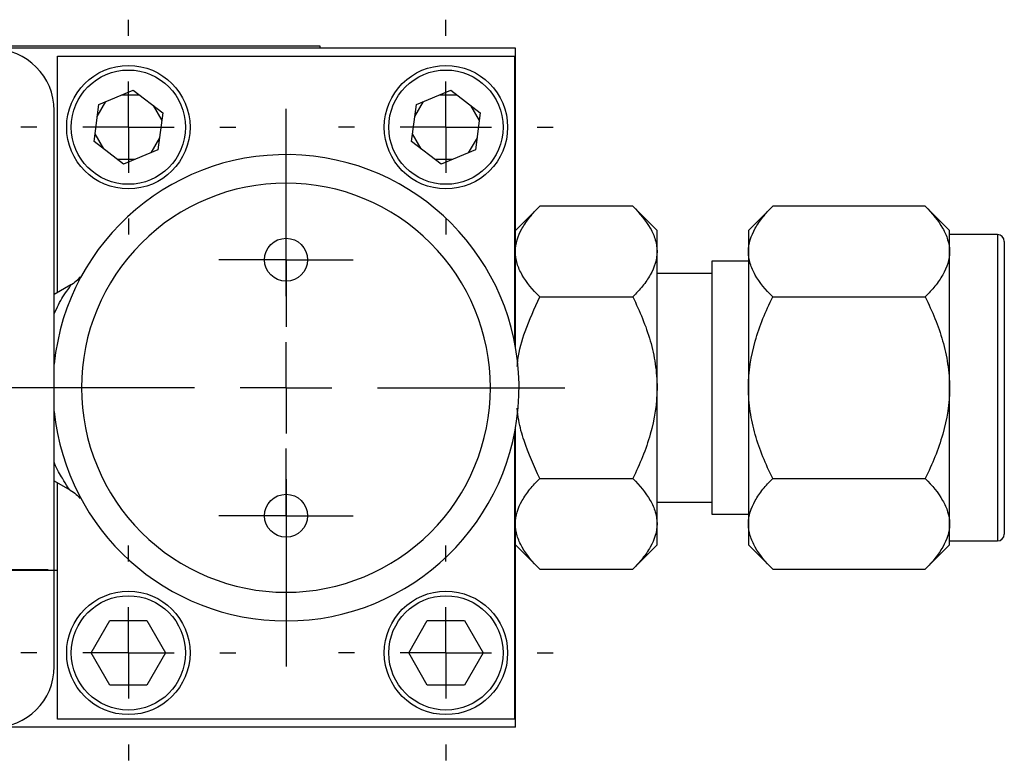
# Model space of a CAD drawing. Header units: inches. Extents: x 1.31 to 9.88, y 1.79 to 7.75.
# Tile 7 of 11: x 4.06 to 5.13, y 6.94 to 7.75. Entities that reach past the tile are written whole.
import ezdxf

# ---------------------------------------------------------------- set-up
doc = ezdxf.new("R2010")
doc.units = ezdxf.units.IN
doc.header["$MEASUREMENT"] = 0
doc.layers.add('1', color=7, linetype='Continuous')

# ---------------------------------------------------------------- blocks, each defined once
blk = doc.blocks.new('SW_CENTERMARKSYMBOL_6')
at = {"layer": '1', "color": 0}
for p, q in [((0, 0.1), (0, 0.1175)), ((0, 0), (0, 0.05)), ((-0.1, 0), (-0.1175, 0)), ((0, 0), (-0.05, 0)), ((0, 0), (0, -0.05)), ((0, 0), (0.05, 0)), ((0.1, 0), (0.1175, 0)), ((0, -0.1), (0, -0.1175))]:
    blk.add_line(p, q, dxfattribs=at)
blk = doc.blocks.new('SW_CENTERMARKSYMBOL_7')
at = {"layer": '1', "color": 0}
for p, q in [((0, 0.1), (0, 0.1175)), ((0, 0), (0, 0.05)), ((-0.1, 0), (-0.1175, 0)), ((0, 0), (-0.05, 0)), ((0, 0), (0, -0.05)), ((0, 0), (0.05, 0)), ((0.1, 0), (0.1175, 0)), ((0, -0.1), (0, -0.1175))]:
    blk.add_line(p, q, dxfattribs=at)
blk = doc.blocks.new('SW_CENTERMARKSYMBOL_8')
at = {"layer": '1', "color": 0}
for p, q in [((0, 0.05), (0, 0.0995)), ((0, 0), (0, 0.05)), ((-0.05, 0), (-0.0995, 0)), ((0, 0), (-0.05, 0)), ((0, 0), (0, -0.05)), ((0, 0), (0.05, 0)), ((0.05, 0), (0.0995, 0)), ((0, -0.05), (0, -0.0995))]:
    blk.add_line(p, q, dxfattribs=at)
blk = doc.blocks.new('SW_CENTERMARKSYMBOL_9')
at = {"layer": '1', "color": 0}
for p, q in [((0, 0.1), (0, 0.1175)), ((0, 0), (0, 0.05)), ((-0.1, 0), (-0.1175, 0)), ((0, 0), (-0.05, 0)), ((0, 0), (0, -0.05)), ((0, 0), (0.05, 0)), ((0.1, 0), (0.1175, 0)), ((0, -0.1), (0, -0.1175))]:
    blk.add_line(p, q, dxfattribs=at)
blk = doc.blocks.new('SW_CENTERMARKSYMBOL_10')
at = {"layer": '1', "color": 0}
for p, q in [((0, 0.1), (0, 0.305)), ((0, 0), (0, 0.05)), ((-0.1, 0), (-0.305, 0)), ((0, 0), (-0.05, 0)), ((0, 0), (0, -0.05)), ((0, 0), (0.05, 0)), ((0.1, 0), (0.305, 0)), ((0, -0.1), (0, -0.305))]:
    blk.add_line(p, q, dxfattribs=at)
blk = doc.blocks.new('SW_CENTERMARKSYMBOL_11')
at = {"layer": '1', "color": 0}
for p, q in [((0, 0.1), (0, 0.1175)), ((0, 0), (0, 0.05)), ((-0.1, 0), (-0.1175, 0)), ((0, 0), (-0.05, 0)), ((0, 0), (0, -0.05)), ((0, 0), (0.05, 0)), ((0.1, 0), (0.1175, 0)), ((0, -0.1), (0, -0.1175))]:
    blk.add_line(p, q, dxfattribs=at)
blk = doc.blocks.new('SW_CENTERMARKSYMBOL_18')
at = {"layer": '1', "color": 0}
for p, q in [((0, 0.05), (0, 0.0735)), ((0, 0), (0, 0.05)), ((-0.05, 0), (-0.0735, 0)), ((0, 0), (-0.05, 0)), ((0, 0), (0, -0.05)), ((0, 0), (0.05, 0)), ((0.05, 0), (0.0735, 0)), ((0, -0.05), (0, -0.0735))]:
    blk.add_line(p, q, dxfattribs=at)
blk = doc.blocks.new('SW_CENTERMARKSYMBOL_19')
at = {"layer": '1', "color": 0}
for p, q in [((0, 0.05), (0, 0.0735)), ((0, 0), (0, 0.05)), ((-0.05, 0), (-0.0735, 0)), ((0, 0), (-0.05, 0)), ((0, 0), (0, -0.05)), ((0, 0), (0.05, 0)), ((0.05, 0), (0.0735, 0)), ((0, -0.05), (0, -0.0735))]:
    blk.add_line(p, q, dxfattribs=at)
blk = doc.blocks.new('SW_CENTERMARKSYMBOL_22')
at = {"layer": '1', "color": 0}
for p, q in [((0, 0.05), (0, 0.0894)), ((0, 0), (0, 0.05)), ((-0.05, 0), (-0.0894, 0)), ((0, 0), (-0.05, 0)), ((0, 0), (0, -0.05)), ((0, 0), (0.05, 0)), ((0.05, 0), (0.0894, 0)), ((0, -0.05), (0, -0.0894))]:
    blk.add_line(p, q, dxfattribs=at)

msp = doc.modelspace()

# ---------------------------------------------------------------- linework, layer by layer
at = {"color": 7, "linetype": 'Continuous', "lineweight": 25}
for p, q in [((4.5999, 7.7156), (3.8918, 7.7156)), ((3.8939, 7.7181), (4.3859, 7.7181)), ((4.0379, 7.7183), (4.0816, 7.7183)), ((4.0816, 7.7181), (4.0816, 7.7183)), ((4.0816, 7.7183), (4.1252, 7.7183)), ((4.1252, 7.7183), (4.1252, 7.7181)), ((4.3859, 7.7181), (4.3859, 7.7156)), ((4.5999, 7.3893), (4.5999, 7.7156)), ((4.0989, 7.4483), (4.0989, 7.7068)), ((4.0989, 7.7068), (4.5989, 7.7068)), ((4.5989, 7.7068), (4.5989, 7.3946)), ((4.1441, 7.6541), (4.1817, 7.6697)), ((4.1694, 7.6646), (4.1883, 7.6646)), ((4.1817, 7.6697), (4.214, 7.6449)), ((4.4916, 7.6541), (4.5292, 7.6697)), ((4.5169, 7.6646), (4.5358, 7.6646)), ((4.5292, 7.6697), (4.5615, 7.6449)), ((4.1388, 7.6138), (4.1441, 7.6541)), ((4.1424, 7.6409), (4.1518, 7.6573)), ((4.2034, 7.6531), (4.2129, 7.6366)), ((4.4863, 7.6138), (4.4916, 7.6541)), ((4.4899, 7.6409), (4.4993, 7.6573)), ((4.5509, 7.6531), (4.5604, 7.6366)), ((4.0952, 7.0394), (4.0952, 7.6477)), ((4.214, 7.6449), (4.2087, 7.6046)), ((4.5615, 7.6449), (4.5562, 7.6046)), ((4.1494, 7.6056), (4.1399, 7.6221)), ((4.2104, 7.6178), (4.2009, 7.6014)), ((4.4969, 7.6056), (4.4874, 7.6221)), ((4.5579, 7.6178), (4.5484, 7.6014)), ((4.1711, 7.589), (4.1388, 7.6138)), ((4.5186, 7.589), (4.4863, 7.6138)), ((4.2087, 7.6046), (4.1711, 7.589)), ((4.5562, 7.6046), (4.5186, 7.589)), ((4.1834, 7.5941), (4.1644, 7.5941)), ((4.5309, 7.5941), (4.5119, 7.5941)), ((4.6265, 7.5428), (4.5999, 7.5162)), ((4.7283, 7.5428), (4.6265, 7.5428)), ((4.7549, 7.5162), (4.7283, 7.5428)), ((4.8815, 7.5428), (4.8549, 7.5162)), ((5.0483, 7.5428), (4.8815, 7.5428)), ((5.0749, 7.5162), (5.0483, 7.5428)), ((4.7549, 7.4932), (4.7549, 7.5162)), ((4.8549, 7.5162), (4.8549, 7.4932)), ((5.0749, 7.4932), (5.0749, 7.5162)), ((5.1274, 7.5118), (5.0749, 7.5118)), ((4.7549, 7.3443), (4.7549, 7.4932)), ((4.8549, 7.4932), (4.8549, 7.3443)), ((5.0749, 7.3443), (5.0749, 7.4932)), ((4.8549, 7.4828), (4.8149, 7.4828)), ((4.8149, 7.4828), (4.8149, 7.2059)), ((4.8149, 7.4693), (4.7549, 7.4693)), ((4.1134, 7.4567), (4.0952, 7.4462)), ((4.6265, 7.4436), (4.7283, 7.4436)), ((4.8815, 7.4436), (5.0483, 7.4436)), ((4.7549, 7.1955), (4.7549, 7.3443)), ((4.8549, 7.3443), (4.8549, 7.1955)), ((5.0749, 7.1955), (5.0749, 7.3443)), ((4.5989, 7.2941), (4.5989, 6.9818)), ((4.5999, 6.9731), (4.5999, 7.2994)), ((4.0952, 7.2425), (4.1123, 7.2327)), ((4.0989, 6.9818), (4.0989, 7.2404)), ((4.6265, 7.2451), (4.7283, 7.2451)), ((4.8815, 7.2451), (5.0483, 7.2451)), ((4.7549, 7.2193), (4.8149, 7.2193)), ((4.8149, 7.2059), (4.8549, 7.2059)), ((4.7549, 7.1725), (4.7549, 7.1955)), ((4.8549, 7.1955), (4.8549, 7.1725)), ((5.0749, 7.1725), (5.0749, 7.1955)), ((5.0749, 7.1768), (5.1274, 7.1768)), ((4.5999, 7.1725), (4.6265, 7.1459)), ((4.7283, 7.1459), (4.7549, 7.1725)), ((4.8549, 7.1725), (4.8815, 7.1459)), ((5.0483, 7.1459), (5.0749, 7.1725)), ((4.6265, 7.1459), (4.7283, 7.1459)), ((4.8815, 7.1459), (5.0483, 7.1459)), ((4.1357, 7.0543), (4.156, 7.0896)), ((4.156, 7.0896), (4.1967, 7.0896)), ((4.1967, 7.0896), (4.2171, 7.0543)), ((4.4832, 7.0543), (4.5035, 7.0896)), ((4.5035, 7.0896), (4.5442, 7.0896)), ((4.5442, 7.0896), (4.5646, 7.0543)), ((4.156, 7.0191), (4.1357, 7.0543)), ((4.2171, 7.0543), (4.1967, 7.0191)), ((4.5035, 7.0191), (4.4832, 7.0543)), ((4.5646, 7.0543), (4.5442, 7.0191)), ((4.1967, 7.0191), (4.156, 7.0191)), ((4.5442, 7.0191), (4.5035, 7.0191)), ((4.5989, 6.9818), (4.0989, 6.9818)), ((4.5999, 6.9731), (4.0374, 6.9731))]:
    msp.add_line(p, q, dxfattribs=at)
at = {"color": 8, "linetype": 'Continuous', "lineweight": 25}
msp.add_line((5.1274, 7.5118), (5.1274, 7.1768), dxfattribs=at)
at = {"color": 7, "linetype": 'Continuous', "lineweight": 25}
for centre, radius in [((4.1764, 7.6293), 0.0675), ((4.5239, 7.6293), 0.0675), ((4.1764, 7.6293), 0.0625), ((4.5239, 7.6293), 0.0625), ((4.3489, 7.4843), 0.0235), ((4.3489, 7.2043), 0.0235), ((4.1764, 7.0543), 0.0675), ((4.5239, 7.0543), 0.0675), ((4.1764, 7.0543), 0.0625), ((4.5239, 7.0543), 0.0625)]:
    msp.add_circle(centre, radius, dxfattribs=at)
for centre, radius, start, end in [((4.0283, 7.6477), 0.0669, 0, 90), ((4.3489, 7.3443), 0.255, 270, 174.1788), ((5.1274, 7.5043), 0.0075, 0, 90), ((4.3489, 7.3443), 0.255, 185.8212, 270), ((5.1274, 7.1843), 0.0075, 270, 0), ((4.0283, 7.0394), 0.0669, 270, 0)]:
    msp.add_arc(centre, radius, start, end, dxfattribs=at)
for points, knots in [([(4.3489, 7.1206), (4.2895, 7.1206), (4.2326, 7.1442), (4.1487, 7.2281), (4.1251, 7.285), (4.1251, 7.4037), (4.1487, 7.4606), (4.2326, 7.5445), (4.2895, 7.5681), (4.4082, 7.5681), (4.4651, 7.5445), (4.5491, 7.4606), (4.5726, 7.4037), (4.5726, 7.285), (4.5491, 7.2281), (4.4651, 7.1442), (4.4082, 7.1206), (4.3489, 7.1206)], [0, 0, 0, 0, 0.125, 0.125, 0.25, 0.25, 0.375, 0.375, 0.5, 0.5, 0.625, 0.625, 0.75, 0.75, 0.875, 0.875, 1, 1, 1, 1]), ([(4.5999, 7.4932), (4.5999, 7.5019), (4.6026, 7.5104), (4.6097, 7.5228), (4.6125, 7.527), (4.619, 7.535), (4.6226, 7.5389), (4.6265, 7.5428)], [0, 0, 0, 0, 0.5, 0.5, 0.75, 0.75, 1, 1, 1, 1]), ([(4.7283, 7.5428), (4.7361, 7.535), (4.7427, 7.5271), (4.7498, 7.5147), (4.7516, 7.5105), (4.7542, 7.502), (4.7549, 7.4976), (4.7549, 7.4932)], [0, 0, 0, 0, 0.5, 0.5, 0.75, 0.75, 1, 1, 1, 1]), ([(4.8549, 7.4932), (4.8549, 7.5019), (4.8576, 7.5104), (4.8647, 7.5228), (4.8675, 7.527), (4.874, 7.535), (4.8776, 7.5389), (4.8815, 7.5428)], [0, 0, 0, 0, 0.5, 0.5, 0.75, 0.75, 1, 1, 1, 1]), ([(5.0483, 7.5428), (5.0561, 7.535), (5.0627, 7.5271), (5.0698, 7.5147), (5.0716, 7.5105), (5.0742, 7.502), (5.0749, 7.4976), (5.0749, 7.4932)], [0, 0, 0, 0, 0.5, 0.5, 0.75, 0.75, 1, 1, 1, 1]), ([(5.1349, 7.5043), (5.1349, 7.5043), (5.1349, 7.5043), (5.1349, 7.504), (5.1349, 7.5034), (5.1349, 7.5027), (5.1349, 7.5012), (5.1349, 7.4984), (5.1349, 7.4933), (5.1349, 7.4867), (5.1349, 7.4757), (5.1349, 7.4583), (5.1349, 7.4327), (5.1349, 7.404), (5.1349, 7.3742), (5.1349, 7.3443), (5.1349, 7.3145), (5.1349, 7.2847), (5.1349, 7.256), (5.1349, 7.2304), (5.1349, 7.213), (5.1349, 7.202), (5.1349, 7.1954), (5.1349, 7.1903), (5.1349, 7.1872), (5.1349, 7.1854), (5.1349, 7.1845), (5.1349, 7.1844), (5.1349, 7.1843)], [0, 0, 0, 0, 0.011674, 0.023327, 0.034973, 0.046629, 0.058309, 0.089195, 0.120102, 0.152275, 0.184469, 0.250118, 0.315768, 0.380053, 0.441772, 0.500003, 0.558234, 0.619953, 0.684238, 0.749887, 0.815537, 0.84771, 0.879904, 0.91079, 0.941696, 0.961134, 0.980544, 1, 1, 1, 1]), ([(4.6265, 7.4436), (4.6187, 7.4514), (4.6121, 7.4593), (4.605, 7.4717), (4.6031, 7.4759), (4.6006, 7.4844), (4.5999, 7.4888), (4.5999, 7.4932)], [0, 0, 0, 0, 0.5, 0.5, 0.75, 0.75, 1, 1, 1, 1]), ([(4.7549, 7.4932), (4.7549, 7.4845), (4.7522, 7.476), (4.7451, 7.4636), (4.7423, 7.4594), (4.7358, 7.4514), (4.7322, 7.4475), (4.7283, 7.4436)], [0, 0, 0, 0, 0.5, 0.5, 0.75, 0.75, 1, 1, 1, 1]), ([(4.8815, 7.4436), (4.8737, 7.4514), (4.8671, 7.4593), (4.86, 7.4717), (4.8581, 7.4759), (4.8556, 7.4844), (4.8549, 7.4888), (4.8549, 7.4932)], [0, 0, 0, 0, 0.5, 0.5, 0.75, 0.75, 1, 1, 1, 1]), ([(5.0749, 7.4932), (5.0749, 7.4845), (5.0722, 7.476), (5.0651, 7.4636), (5.0623, 7.4594), (5.0558, 7.4514), (5.0522, 7.4475), (5.0483, 7.4436)], [0, 0, 0, 0, 0.5, 0.5, 0.75, 0.75, 1, 1, 1, 1]), ([(4.0952, 7.4252), (4.0984, 7.4319), (4.1035, 7.4426), (4.1105, 7.4517), (4.1133, 7.4562), (4.1134, 7.4565), (4.1135, 7.4566)], [0, 0, 0, 0, 0.386285, 0.616374, 0.822196, 1, 1, 1, 1]), ([(4.1237, 7.4656), (4.1223, 7.464), (4.1193, 7.4603), (4.1151, 7.4577), (4.1128, 7.4563)], [0, 0, 0, 0, 0.438302, 1, 1, 1, 1]), ([(4.602, 7.3677), (4.6022, 7.3702), (4.6031, 7.3833), (4.6109, 7.4091), (4.6209, 7.4312), (4.6265, 7.4436)], [0, 0, 0, 0, 0.092724, 0.489765, 1, 1, 1, 1]), ([(4.7283, 7.4436), (4.7361, 7.428), (4.7427, 7.4121), (4.7498, 7.3874), (4.7516, 7.379), (4.7542, 7.3619), (4.7549, 7.3531), (4.7549, 7.3443)], [0, 0, 0, 0, 0.5, 0.5, 0.75, 0.75, 1, 1, 1, 1]), ([(4.8549, 7.3443), (4.8549, 7.3618), (4.8576, 7.3787), (4.8647, 7.4036), (4.8675, 7.4119), (4.874, 7.4279), (4.8776, 7.4358), (4.8815, 7.4436)], [0, 0, 0, 0, 0.5, 0.5, 0.75, 0.75, 1, 1, 1, 1]), ([(5.0483, 7.4436), (5.0561, 7.428), (5.0627, 7.4121), (5.0698, 7.3874), (5.0716, 7.379), (5.0742, 7.3619), (5.0749, 7.3531), (5.0749, 7.3443)], [0, 0, 0, 0, 0.5, 0.5, 0.75, 0.75, 1, 1, 1, 1]), ([(4.7549, 7.3443), (4.7549, 7.3269), (4.7522, 7.31), (4.7451, 7.2851), (4.7423, 7.2768), (4.7358, 7.2608), (4.7322, 7.2529), (4.7283, 7.2451)], [0, 0, 0, 0, 0.5, 0.5, 0.75, 0.75, 1, 1, 1, 1]), ([(4.8815, 7.2451), (4.8737, 7.2607), (4.8671, 7.2766), (4.86, 7.3013), (4.8581, 7.3097), (4.8556, 7.3268), (4.8549, 7.3356), (4.8549, 7.3443)], [0, 0, 0, 0, 0.5, 0.5, 0.75, 0.75, 1, 1, 1, 1]), ([(5.0749, 7.3443), (5.0749, 7.3269), (5.0722, 7.31), (5.0651, 7.2851), (5.0623, 7.2768), (5.0558, 7.2608), (5.0522, 7.2529), (5.0483, 7.2451)], [0, 0, 0, 0, 0.5, 0.5, 0.75, 0.75, 1, 1, 1, 1]), ([(4.6265, 7.2451), (4.6203, 7.2587), (4.6109, 7.2793), (4.6037, 7.3055), (4.6022, 7.3175), (4.6017, 7.3218)], [0, 0, 0, 0, 0.552623, 0.836969, 1, 1, 1, 1]), ([(4.1123, 7.2327), (4.1124, 7.2327), (4.1126, 7.2321), (4.1096, 7.2358), (4.1045, 7.2452), (4.0983, 7.2547), (4.0954, 7.2625), (4.0952, 7.2629)], [0, 0, 0, 0, 0.0062087, 0.2792034, 0.6049041, 0.9796498, 1, 1, 1, 1]), ([(4.5999, 7.1955), (4.5999, 7.2042), (4.6026, 7.2127), (4.6097, 7.2251), (4.6125, 7.2293), (4.619, 7.2373), (4.6226, 7.2412), (4.6265, 7.2451)], [0, 0, 0, 0, 0.5, 0.5, 0.75, 0.75, 1, 1, 1, 1]), ([(4.7283, 7.2451), (4.7361, 7.2373), (4.7427, 7.2294), (4.7498, 7.217), (4.7516, 7.2128), (4.7542, 7.2043), (4.7549, 7.1999), (4.7549, 7.1955)], [0, 0, 0, 0, 0.5, 0.5, 0.75, 0.75, 1, 1, 1, 1]), ([(4.8549, 7.1955), (4.8549, 7.2042), (4.8576, 7.2127), (4.8647, 7.2251), (4.8675, 7.2293), (4.874, 7.2373), (4.8776, 7.2412), (4.8815, 7.2451)], [0, 0, 0, 0, 0.5, 0.5, 0.75, 0.75, 1, 1, 1, 1]), ([(5.0483, 7.2451), (5.0561, 7.2373), (5.0627, 7.2294), (5.0698, 7.217), (5.0716, 7.2128), (5.0742, 7.2043), (5.0749, 7.1999), (5.0749, 7.1955)], [0, 0, 0, 0, 0.5, 0.5, 0.75, 0.75, 1, 1, 1, 1]), ([(4.1128, 7.2324), (4.1151, 7.2309), (4.1193, 7.2283), (4.1224, 7.2246), (4.1237, 7.223)], [0, 0, 0, 0, 0.5601105, 1, 1, 1, 1]), ([(4.6265, 7.1459), (4.6187, 7.1537), (4.6121, 7.1616), (4.605, 7.174), (4.6031, 7.1782), (4.6006, 7.1867), (4.5999, 7.1911), (4.5999, 7.1955)], [0, 0, 0, 0, 0.5, 0.5, 0.75, 0.75, 1, 1, 1, 1]), ([(4.7549, 7.1955), (4.7549, 7.1868), (4.7522, 7.1783), (4.7451, 7.1659), (4.7423, 7.1617), (4.7358, 7.1537), (4.7322, 7.1498), (4.7283, 7.1459)], [0, 0, 0, 0, 0.5, 0.5, 0.75, 0.75, 1, 1, 1, 1]), ([(4.8815, 7.1459), (4.8737, 7.1537), (4.8671, 7.1616), (4.86, 7.174), (4.8581, 7.1782), (4.8556, 7.1867), (4.8549, 7.1911), (4.8549, 7.1955)], [0, 0, 0, 0, 0.5, 0.5, 0.75, 0.75, 1, 1, 1, 1]), ([(5.0749, 7.1955), (5.0749, 7.1868), (5.0722, 7.1783), (5.0651, 7.1659), (5.0623, 7.1617), (5.0558, 7.1537), (5.0522, 7.1498), (5.0483, 7.1459)], [0, 0, 0, 0, 0.5, 0.5, 0.75, 0.75, 1, 1, 1, 1])]:
    msp.add_open_spline(points, degree=3, knots=knots, dxfattribs=at)

# ---------------------------------------------------------------- block references
at = {"layer": '1', "color": 7}
for name, p in [('SW_CENTERMARKSYMBOL_6', (4.1764, 7.6293)), ('SW_CENTERMARKSYMBOL_9', (4.5239, 7.6293)), ('SW_CENTERMARKSYMBOL_10', (4.3489, 7.3443)), ('SW_CENTERMARKSYMBOL_18', (4.3489, 7.4843)), ('SW_CENTERMARKSYMBOL_19', (4.3489, 7.2043)), ('SW_CENTERMARKSYMBOL_8', (3.9991, 7.1447)), ('SW_CENTERMARKSYMBOL_22', (3.9991, 7.1456)), ('SW_CENTERMARKSYMBOL_11', (4.1764, 7.0543)), ('SW_CENTERMARKSYMBOL_7', (4.5239, 7.0543))]:
    msp.add_blockref(name, p, dxfattribs=at)

doc.saveas('drawing.dxf')
